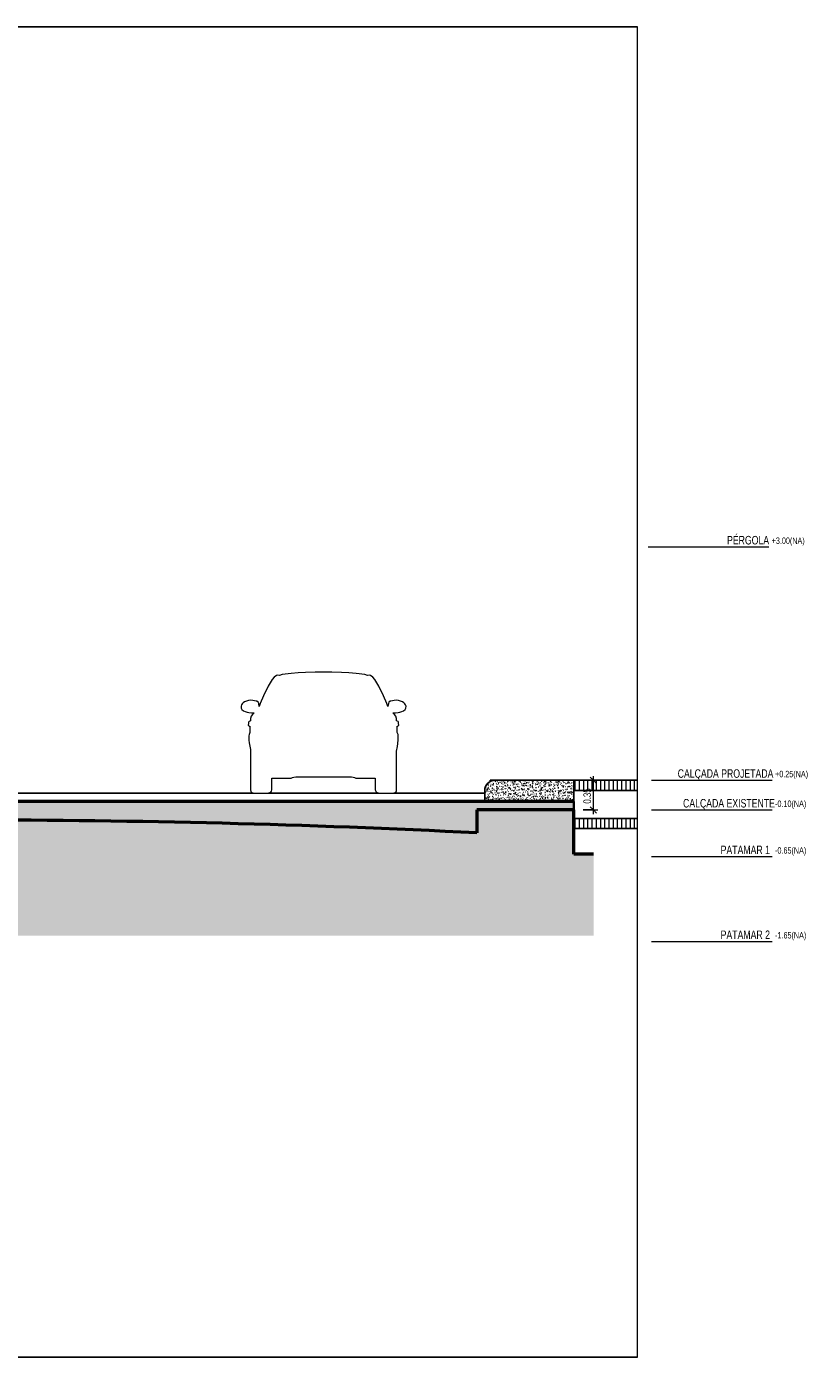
# Model space of a CAD drawing. Header units: millimetres. Extents: x -889843 to -836150, y 145549 to 161232.
# Tile 24 of 24: x -845420 to -836150, y 145549 to 161232. Entities that reach past the tile are written whole.
import ezdxf

# ---------------------------------------------------------------- set-up
doc = ezdxf.new("R2010")
doc.units = ezdxf.units.MM
doc.header["$XCLIPFRAME"] = 2
doc.linetypes.add('Tracejada', pattern=[6.35, 3.175, -3.175])
for name, color, linetype, lineweight in [('A-ANNO-DIMS', 211, 'Continuous', 5), ('A-ANNO-DIMS-50', 211, 'Continuous', 5), ('A-DETL', 90, 'Continuous', 5), ('A-DETL-GENF', 92, 'Continuous', 5), ('A-FLOR', 192, 'Continuous', 5), ('A-FLOR-LEVL', 51, 'Continuous', 5), ('A-FLOR-PATT', 8, 'Continuous', 25), ('G-ANNO-REFR', 1, 'Tracejada', 5)]:
    doc.layers.add(name, color=color, linetype=linetype, lineweight=lineweight)
doc.styles.add('Swis721 LtCn BT', font='swisscl.ttf', dxfattribs={"height": 100})
doc.styles.add('Swis721 LtCn BT_1', font='swisscl.ttf', dxfattribs={"height": 75})
doc.styles.add('Swis721 LtCn BT_2', font='swisscl.ttf', dxfattribs={"height": 90})
doc.dimstyles.new('Linear_wCenter_-_3mm_Arial', dxfattribs={"dimscale": 304.8, "dimtxt": 91.676869, "dimasz": 0.246063, "dimexe": 0.164042, "dimexo": 0.0625, "dimgap": 0, "dimtad": 1, "dimlfac": 0.001, "dimrnd": 0.01, "dimzin": 0, "dimdsep": 46, "dimtxsty": 'Swis721 LtCn BT_2', "dimblk1": 'OBLIQUE', "dimblk2": 'OBLIQUE', "dimsah": 1, "dimcen": 0.09, "dimdle": 0.164042, "dimazin": 0, "dimtfac": 1, "dimtdec": 4, "dimtix": 1, "dimtmove": 0, "dimatfit": 3, "dimfxl": 0.393701, "dimfxlon": 1, "dimtvp": 1, "dimtolj": 1, "dimtzin": 0, "dimarcsym": 2})
picture_1 = doc.add_image_def('image1.png', size_in_pixel=(1000, 904))
picture_2 = doc.add_image_def('image2.png', size_in_pixel=(1500, 1617))
picture_3 = doc.add_image_def('image3.png', size_in_pixel=(1556, 1639))
pattern_1 = [(90, (-853106.026, 150500), (-50, 3e-15), [])]

# ---------------------------------------------------------------- blocks, each defined once
blk = doc.blocks.new('_DET_ CARRO DE FRENTE - _DET_ CARRO DE FRENTE-3758187-TRECHO 1 - CORTE RAMPA')
at = {"layer": 'A-DETL-GENF'}
for p, q in [((-842502, 153566), (-842527, 153539)), ((-842477, 153584), (-842502, 153566)), ((-842460, 153588), (-842477, 153584)), ((-842439, 153586), (-842460, 153588)), ((-842408, 153595), (-842439, 153586)), ((-842305, 153610), (-842408, 153595)), ((-842221, 153616), (-842305, 153610)), ((-842133, 153620), (-842221, 153616)), ((-842022, 153623), (-842133, 153620)), ((-841922, 153623), (-842022, 153623)), ((-841822, 153623), (-841922, 153623)), ((-841711, 153620), (-841822, 153623)), ((-841623, 153616), (-841711, 153620)), ((-841539, 153610), (-841623, 153616)), ((-841435, 153595), (-841539, 153610)), ((-841405, 153586), (-841435, 153595)), ((-841383, 153588), (-841405, 153586)), ((-841367, 153584), (-841383, 153588)), ((-841342, 153566), (-841367, 153584)), ((-841317, 153539), (-841342, 153566)), ((-842573, 153458), (-842629, 153344)), ((-842527, 153539), (-842573, 153458)), ((-841271, 153458), (-841317, 153539)), ((-841214, 153344), (-841271, 153458)), ((-842889, 153239), (-842894, 153222)), ((-842880, 153252), (-842889, 153239)), ((-842868, 153263), (-842880, 153252)), ((-842851, 153274), (-842868, 153263)), ((-842830, 153284), (-842851, 153274)), ((-842805, 153291), (-842830, 153284)), ((-842778, 153293), (-842805, 153291)), ((-842754, 153292), (-842778, 153293)), ((-842715, 153284), (-842754, 153292)), ((-842706, 153281), (-842715, 153284)), ((-842692, 153270), (-842706, 153281)), ((-842685, 153256), (-842692, 153270)), ((-842679, 153218), (-842685, 153256)), ((-842667, 153253), (-842679, 153218)), ((-842629, 153344), (-842667, 153253)), ((-841177, 153253), (-841214, 153344)), ((-841165, 153218), (-841177, 153253)), ((-841158, 153256), (-841165, 153218)), ((-841152, 153270), (-841158, 153256)), ((-841138, 153281), (-841152, 153270)), ((-841128, 153284), (-841138, 153281)), ((-841090, 153292), (-841128, 153284)), ((-841066, 153293), (-841090, 153292)), ((-841039, 153291), (-841066, 153293)), ((-841014, 153284), (-841039, 153291)), ((-840992, 153274), (-841014, 153284)), ((-840975, 153263), (-840992, 153274)), ((-840963, 153252), (-840975, 153263)), ((-840955, 153239), (-840963, 153252)), ((-840950, 153222), (-840955, 153239)), ((-842894, 153222), (-842892, 153199)), ((-842892, 153199), (-842884, 153185)), ((-842884, 153185), (-842866, 153169)), ((-842866, 153169), (-842845, 153160)), ((-842845, 153160), (-842823, 153153)), ((-842823, 153153), (-842803, 153149)), ((-842803, 153149), (-842772, 153146)), ((-842782, 153077), (-842784, 153051)), ((-842773, 153107), (-842782, 153077)), ((-842760, 153124), (-842773, 153107)), ((-842772, 153146), (-842740, 153146)), ((-842740, 153146), (-842760, 153124)), ((-841084, 153124), (-841104, 153146)), ((-841104, 153146), (-841072, 153146)), ((-841071, 153107), (-841084, 153124)), ((-841072, 153146), (-841041, 153149)), ((-841062, 153077), (-841071, 153107)), ((-841060, 153051), (-841062, 153077)), ((-841041, 153149), (-841021, 153153)), ((-841021, 153153), (-840998, 153160)), ((-840998, 153160), (-840978, 153169)), ((-840978, 153169), (-840960, 153185)), ((-840960, 153185), (-840952, 153199)), ((-840952, 153199), (-840950, 153222)), ((-842806, 153020), (-842808, 153000)), ((-842808, 153000), (-842798, 152989)), ((-842799, 153042), (-842806, 153035)), ((-842806, 153035), (-842806, 153020)), ((-842784, 153051), (-842799, 153042)), ((-842790, 152912), (-842799, 152891)), ((-842798, 152989), (-842790, 152988)), ((-842790, 152988), (-842790, 152912)), ((-841044, 153042), (-841060, 153051)), ((-841054, 152912), (-841053, 152988)), ((-841044, 152891), (-841054, 152912)), ((-841053, 152988), (-841045, 152989)), ((-841045, 152989), (-841036, 153000)), ((-841037, 153035), (-841044, 153042)), ((-841037, 153020), (-841037, 153035)), ((-841036, 153000), (-841037, 153020)), ((-842799, 152891), (-842802, 152874)), ((-842802, 152874), (-842802, 152823)), ((-842802, 152823), (-842799, 152790)), ((-842799, 152790), (-842782, 152714)), ((-841049, 152749), (-841041, 152823)), ((-841041, 152874), (-841044, 152891)), ((-841041, 152823), (-841041, 152874)), ((-842782, 152714), (-842782, 152233)), ((-841062, 152692), (-841049, 152749)), ((-841062, 152233), (-841062, 152692)), ((-842530, 152236), (-842530, 152375)), ((-842530, 152375), (-842304, 152375)), ((-842304, 152375), (-842287, 152383)), ((-842287, 152383), (-842270, 152388)), ((-842270, 152388), (-842250, 152391)), ((-842250, 152391), (-842230, 152391)), ((-842230, 152391), (-841922, 152391)), ((-841922, 152391), (-841614, 152391)), ((-841614, 152391), (-841593, 152391)), ((-841593, 152391), (-841574, 152388)), ((-841574, 152388), (-841557, 152383)), ((-841557, 152383), (-841540, 152375)), ((-841540, 152375), (-841314, 152375)), ((-841314, 152375), (-841314, 152236)), ((-842782, 152233), (-842780, 152226)), ((-842780, 152226), (-842777, 152215)), ((-842777, 152215), (-842770, 152208)), ((-842770, 152208), (-842761, 152202)), ((-842761, 152202), (-842750, 152200)), ((-842750, 152200), (-842569, 152200)), ((-842569, 152200), (-842554, 152205)), ((-842554, 152205), (-842544, 152211)), ((-842544, 152211), (-842536, 152220)), ((-842536, 152220), (-842530, 152236)), ((-841314, 152236), (-841307, 152220)), ((-841307, 152220), (-841300, 152211)), ((-841300, 152211), (-841290, 152205)), ((-841290, 152205), (-841275, 152200)), ((-841275, 152200), (-841094, 152200)), ((-841094, 152200), (-841083, 152202)), ((-841083, 152202), (-841074, 152208)), ((-841074, 152208), (-841067, 152215)), ((-841067, 152215), (-841063, 152226)), ((-841063, 152226), (-841062, 152233))]:
    blk.add_line(p, q, dxfattribs=at)
blk = doc.blocks.new('DIMBLOCK27-TRECHO 1 - CORTE RAMPA')
at = {"layer": 'A-ANNO-DIMS-50'}
for p, q in [((-838861, 152350), (-838691, 152350)), ((-838741, 152350), (-838861, 152350)), ((-838741, 151950), (-838741, 152400)), ((-838861, 152000), (-838691, 152000)), ((-838741, 152000), (-838861, 152000))]:
    blk.add_line(p, q, dxfattribs=at)
at = {"layer": 'A-ANNO-DIMS-50', "lineweight": 15}
for p, q in [((-838741, 152350), (-838779, 152388)), ((-838741, 152350), (-838704, 152312)), ((-838741, 152000), (-838779, 152038)), ((-838741, 152000), (-838704, 151962))]:
    blk.add_line(p, q, dxfattribs=at)
at = {"layer": 'A-ANNO-DIMS-50', "color": 0, "insert": (-838860, 152075), "char_height": 90, "width": 239.23, "attachment_point": 1, "rotation": 90, "line_spacing_factor": 0.970126, "style": 'Swis721 LtCn BT_2'}
blk.add_mtext('0.35', dxfattribs=at)
blk = doc.blocks.new('_Oblique')
at = {"color": 0, "linetype": 'ByBlock', "lineweight": -2}
blk.add_line((-0.5, -0.5), (0.5, 0.5), dxfattribs=at)

msp = doc.modelspace()

# ---------------------------------------------------------------- hatches: boundary and pattern name
at = {"layer": 'A-DETL-GENF'}
h = msp.add_hatch(dxfattribs=at)
h.set_pattern_fill('FP4_21', style=0, pattern_type=2)
h.set_pattern_definition([(50, (-853106.026, 150500), (72.87376, -6.37607), [7.62, -83.82]), (355, (-853106.026, 150500), (-14.097, 76.42244), [6.096, -67.056]), (100.451, (-853099.95, 150499.47), (58.77696, 70.04687), [6.476, -71.236]), (46.184, (-853106.03, 150520.32), (108.4314, -16.81745), [11.43, -125.73]), (96.636, (-853096.99, 150518.92), (94.961, 98.9709), [9.714, -106.854]), (351.184, (-853106.03, 150520.32), (94.9623, 98.9702), [9.144, -100.584]), (21, (-853095.866, 150515.24), (60.64565, -40.90654), [7.62, -83.82]), (326, (-853095.866, 150515.24), (24.72083, 73.67493), [6.096, -67.056]), (71.451, (-853090.81, 150511.83), (85.3669, 32.76874), [6.476, -71.236]), (37.5, (-853106.026, 150500), (1.235525, 33.822432), [3.353, -62.89, 3.353, -64.719, -67.31]), (37.5, (-853106.026, 150500), (1.235525, 33.822432), [-134.315, 3.353, -63.957]), (7.5, (-853106.026, 150500), (26.72815, 40.07255), [3.353, -35.458, 3.353, -61.366, -25.654]), (7.5, (-853106.026, 150500), (26.72815, 40.07255), [-103.53, 3.353, -22.301]), (327.5, (-853128.683, 150500), (54.23632, -2.292117), [3.353, -22.047, 3.353, -75.895, -105.156]), (327.5, (-853128.683, 150500), (54.23632, -2.292117), [-104.648, 3.353, -101.803]), (317.5, (-853138.843, 150500), (59.25158, 10.17014), [3.353, -29.667, 3.353, -49.276, -74.676]), (317.5, (-853138.843, 150500), (59.25158, 10.17014), [-85.649, 3.353, -71.323])])
h.paths.add_polyline_path([(-839902.314, 152100), (-838972.314, 152100), (-838972.314, 152350), (-839902.314, 152350), (-839933.372, 152345.911), (-839962.314, 152333.923), (-839987.167, 152314.853), (-840006.237, 152290), (-840018.225, 152261.058), (-840022.314, 152230), (-840022.314, 152100), (-839958.153, 152100)], flags=0)
h = msp.add_hatch(dxfattribs=at)
h.set_pattern_fill('FP4_30', style=0, pattern_type=2)
h.set_pattern_definition([(0, (-853080.63, 150500), (127, 127), [38.1, -88.9]), (0, (-853004.43, 150512.7), (127, 127), [31.75, -95.25]), (0, (-853010.78, 150519.05), (127, 127), [25.4, -101.6]), (0, (-853048.88, 150550.8), (127, 127), [19.05, -19.05, 25.4, -63.5]), (0, (-853048.88, 150557.15), (127, 127), [25.4, -6.35, 31.75, -63.5]), (0, (-853106.03, 150582.55), (127, 127), [31.75, -95.25]), (0, (-852985.38, 150588.9), (127, 127), [31.75, -95.25]), (90, (-853106.03, 150525.4), (-127, 127), [19.05, -107.95]), (90, (-853086.98, 150620.65), (-127, 127), [12.7, -114.3]), (90, (-853080.63, 150500), (-127, 127), [19.05, -107.95]), (90, (-853067.93, 150614.3), (-127, 127), [6.35, -120.65]), (90, (-853061.58, 150563.5), (-127, 127), [19.05, -107.95]), (90, (-853048.88, 150519.05), (-127, 127), [31.75, -95.25]), (90, (-853036.18, 150607.95), (-127, 127), [19.05, -107.95]), (90, (-853023.48, 150557.15), (-127, 127), [25.4, -101.6]), (90, (-853017.13, 150557.15), (-127, 127), [25.4, -101.6]), (90, (-853004.43, 150500), (-127, 127), [12.7, -114.3]), (90, (-852985.38, 150519.05), (-127, 127), [31.75, -95.25]), (45, (-853093.33, 150512.7), (0, 127.0006), [53.882, -125.724]), (45, (-853080.63, 150519.05), (0, 127.0006), [26.941, -152.664]), (45, (-853023.48, 150588.9), (0, 127.0006), [35.921, -143.684]), (45, (-853023.48, 150595.25), (0, 127.0006), [26.941, -152.664]), (135, (-853067.93, 150582.55), (-127.0006, 1e-14), [8.98, -170.625]), (135, (-853093.33, 150512.7), (-127.0006, 1e-14), [17.96, -161.645]), (135, (-853055.23, 150550.8), (-127.0006, 1e-14), [17.96, -161.645]), (135, (-853023.48, 150582.55), (-127.0006, 1e-14), [17.96, -161.645]), (135, (-852985.38, 150607.95), (-127.0006, 1e-14), [26.941, -152.664]), (135, (-852985.38, 150601.6), (-127.0006, 1e-14), [17.96, -161.645]), (135, (-852991.73, 150614.3), (-127.0006, 1e-14), [17.96, -161.645]), (135, (-853029.83, 150500), (-127.0006, 1e-14), [26.941, -152.664]), (26.565, (-852991.726, 150576.2), (126.99972, -0.00011), [14.199, -269.782]), (26.565, (-853023.476, 150544.45), (126.99972, -0.00011), [14.199, -269.782]), (26.565, (-853067.926, 150582.55), (126.99972, -0.00011), [28.397, -255.583]), (26.565, (-853061.576, 150614.3), (126.99972, -0.00011), [28.397, -255.583]), (26.565, (-853061.576, 150582.55), (126.99972, -0.00011), [28.397, -255.583]), (26.565, (-852985.376, 150607.95), (126.99972, -0.00011), [28.397, -255.583]), (26.565, (-853106.026, 150544.45), (126.99972, -0.00011), [42.597, -241.384]), (26.565, (-853106.026, 150550.8), (126.99972, -0.00011), [42.597, -241.384]), (26.565, (-853106.026, 150601.6), (126.99972, -0.00011), [42.597, -241.384]), (63.435, (-853042.526, 150595.25), (-0.00011, 126.99972), [14.199, -269.782]), (63.435, (-852985.376, 150588.9), (-0.00011, 126.99972), [14.199, -170.392, 28.397, -70.993]), (63.435, (-852998.076, 150576.2), (-0.00011, 126.99972), [28.397, -255.583]), (63.435, (-853074.276, 150588.9), (-0.00011, 126.99972), [28.397, -255.583]), (63.435, (-853080.626, 150588.9), (-0.00011, 126.99972), [28.397, -255.583]), (63.435, (-853036.176, 150601.6), (-0.00011, 126.99972), [42.597, -241.384]), (116.565, (-853067.926, 150569.85), (0.00011, 126.99972), [14.199, -269.782]), (116.565, (-852985.376, 150557.15), (0.00011, 126.99972), [14.199, -269.782]), (116.565, (-853010.776, 150519.05), (0.00011, 126.99972), [28.397, -255.583]), (116.565, (-853017.126, 150525.4), (0.00011, 126.99972), [28.397, -255.583]), (116.565, (-853004.426, 150614.3), (0.00011, 126.99972), [28.397, -255.583]), (116.565, (-853106.026, 150550.8), (0.00011, 126.99972), [28.397, -255.583]), (116.565, (-853042.526, 150500), (0.00011, 126.99972), [42.597, -241.384]), (153.435, (-852998.076, 150576.2), (-126.99972, -0.00011), [28.397, -255.583]), (153.435, (-852991.726, 150569.85), (-126.99972, -0.00011), [28.397, -255.583]), (153.435, (-853086.976, 150506.35), (-126.99972, -0.00011), [14.199, -269.782]), (153.435, (-853048.876, 150557.15), (-126.99972, -0.00011), [14.199, -269.782]), (153.435, (-853023.476, 150595.25), (-126.99972, -0.00011), [14.199, -269.782])])
h.paths.add_polyline_path([(-852115.222, 151730), (-850915.946, 151784.162), (-849716.188, 151826.293), (-848516.067, 151856.39), (-847315.705, 151874.449), (-846115.222, 151880.469), (-844914.739, 151874.449), (-843714.377, 151856.39), (-842514.256, 151826.293), (-841314.498, 151784.162), (-840115.222, 151730), (-840115.222, 152000), (-838972.314, 152000), (-838972.314, 152100), (-847958.153, 152100), (-847958.153, 152230), (-847963.667, 152230), (-847963.667, 152250), (-848082.358, 152249.926), (-848115.642, 152200), (-849795.691, 152200.071), (-849828.976, 152250), (-850082.346, 152249.926), (-850115.629, 152200), (-851795.677, 152200.071), (-851828.963, 152250), (-852082.358, 152249.926), (-852115.642, 152200), (-853795.689, 152200.071), (-853830.637, 152252.494), (-853830.637, 152000), (-852115.222, 152000), (-852115.222, 151742.971)], flags=0)
h.paths.add_polyline_path([(-851952.932, 151749.776), (-851991.755, 151754.887), (-852027.932, 151769.872), (-852058.998, 151793.71), (-852082.836, 151824.776), (-852097.821, 151860.953), (-852102.932, 151899.776), (-852097.821, 151938.599), (-852082.836, 151974.776), (-852058.998, 152005.842), (-852027.932, 152029.68), (-851991.755, 152044.665), (-851952.932, 152049.776), (-851914.109, 152044.665), (-851877.932, 152029.68), (-851846.866, 152005.842), (-851823.029, 151974.776), (-851808.043, 151938.599), (-851802.932, 151899.776), (-851808.043, 151860.953), (-851823.029, 151824.776), (-851846.866, 151793.71), (-851877.932, 151769.872), (-851914.109, 151754.887), (-851938.991, 151751.611)], flags=0)
h = msp.add_hatch(dxfattribs=at)
h.set_pattern_fill('FP4_31', color=252, style=0, pattern_type=2)
h.set_pattern_definition([(315, (-853106.03, 150500), (224.5064, 0), [158.75, -158.75]), (315, (-853063.93, 150542.1), (224.5064, 0), [158.75, -158.75]), (315, (-853021.82, 150584.2), (224.5064, 0), [158.75, -158.75]), (45, (-852993.76, 150584.2), (0, 224.5064), [158.75, -158.75]), (45, (-852951.66, 150542.1), (0, 224.5064), [158.75, -158.75]), (45, (-852909.56, 150500), (0, 224.5064), [158.75, -158.75])])
h.paths.add_polyline_path([(-866061.21, 145552.178), (-863831.723, 145552.178), (-863831.723, 146450), (-862232.946, 146450), (-852759.258, 150517.654), (-838739.951, 150517.654), (-838739.951, 151480), (-838972.314, 151480), (-838972.314, 152000), (-840115.222, 152000), (-840115.222, 151730), (-841314.498, 151784.162), (-842514.256, 151826.293), (-843714.377, 151856.39), (-844914.739, 151874.449), (-846115.222, 151880.469), (-847315.705, 151874.449), (-848516.067, 151856.39), (-849716.188, 151826.293), (-850915.946, 151784.162), (-852115.222, 151730), (-852115.642, 152000), (-853830.637, 152000), (-853830.523, 151824.776), (-853562.255, 151298.27), (-853562.255, 151085), (-854362.255, 151085), (-854362.255, 151272.294), (-854079.721, 151826.799), (-854079.721, 151854.244), (-854981.912, 151854.19), (-855960.627, 151266.119), (-855960.627, 151180), (-856103.952, 151180), (-856426.106, 150986.431), (-857071.706, 150709.234), (-858193.443, 150162.126), (-859919.759, 149364.092), (-860362.176, 149087.639), (-861880.704, 148347.003), (-862020.625, 148347.003), (-862020.625, 148303.216), (-861826.802, 147922.817), (-861826.802, 147778.715), (-862367.342, 147778.715), (-862367.342, 147905.266), (-862170.625, 148291.345), (-862170.625, 148350), (-863710.614, 148350), (-863710.614, 147990), (-863960.614, 147990), (-863960.614, 148350), (-866061.21, 148350), (-866061.21, 146752.523)], flags=0)
at = {"layer": 'A-FLOR-PATT', "lineweight": 5}
h = msp.add_hatch(dxfattribs=at)
h.set_pattern_fill('FP4_22', color=256, style=0, pattern_type=2)
h.set_pattern_definition(pattern_1)
h.paths.add_polyline_path([(-838972.314, 152230), (-838228.501, 152230), (-838228.501, 152350), (-838972.314, 152350)], flags=0)
h.paths.add_polyline_path([(-839958.153, 152335.647), (-839933.372, 152345.911), (-839902.314, 152350), (-839958.153, 152350), (-839958.153, 152345.911)], flags=0)
h = msp.add_hatch(dxfattribs=at)
h.set_pattern_fill('FP4_22', color=256, style=0, pattern_type=2)
h.set_pattern_definition(pattern_1)
h.paths.add_polyline_path([(-838228.501, 151780), (-838228.501, 151900), (-838972.314, 151900), (-838972.314, 151780), (-838739.951, 151780)], flags=0)

# ---------------------------------------------------------------- linework, layer by layer
at = {"layer": 'A-DETL', "lineweight": 25}
for p, q in [((-839902.314, 152350), (-838972.314, 152350)), ((-838972.314, 152350), (-838972.314, 152100)), ((-840022.314, 152100), (-840022.314, 152230))]:
    msp.add_line(p, q, dxfattribs=at)
at = {"layer": 'A-DETL', "lineweight": 50}
for p, q in [((-838972.314, 152100), (-847835.599, 152100)), ((-838972.314, 152000), (-840115.222, 152000)), ((-840115.222, 152000), (-840115.222, 151730)), ((-838972.314, 151480), (-838972.314, 152000)), ((-838739.951, 151480), (-838972.314, 151480))]:
    msp.add_line(p, q, dxfattribs=at)
at = {"layer": 'A-DETL', "lineweight": 35}
msp.add_line((-838972.314, 152000), (-838972.314, 152100), dxfattribs=at)
at = {"layer": 'A-DETL', "lineweight": 25}
msp.add_arc((-839902.314, 152230), 120, 90, 180, dxfattribs=at)
at = {"layer": 'A-DETL', "lineweight": 50}
msp.add_arc((-846115.222, 32179.569), 119700.9, 87.12684871, 92.87315129, dxfattribs=at)
at = {"layer": 'A-FLOR', "lineweight": 25}
for p, q in [((-839902.314, 152350), (-839958.153, 152350)), ((-839958.153, 152350), (-839958.153, 152335.647)), ((-838228.501, 152350), (-838972.314, 152350)), ((-842749.854, 152200), (-845858.153, 152200)), ((-841275.061, 152200), (-842568.554, 152200)), ((-840022.314, 152200), (-841093.761, 152200)), ((-838972.314, 152230), (-838228.501, 152230)), ((-838228.501, 151900), (-838972.314, 151900)), ((-838972.314, 151780), (-838228.501, 151780))]:
    msp.add_line(p, q, dxfattribs=at)
at = {"layer": 'A-FLOR-LEVL'}
for p, q in [((-838095.967, 155100), (-836673.794, 155100)), ((-838055.827, 152350), (-836633.654, 152350)), ((-838055.827, 152000), (-836633.654, 152000)), ((-838055.827, 151450), (-836633.654, 151450)), ((-838055.827, 150450), (-836633.654, 150450))]:
    msp.add_line(p, q, dxfattribs=at)

# ---------------------------------------------------------------- block references
at = {"layer": 'A-DETL-GENF'}
msp.add_blockref('_DET_ CARRO DE FRENTE - _DET_ CARRO DE FRENTE-3758187-TRECHO 1 - CORTE RAMPA', (0, 0), dxfattribs=at)

# ---------------------------------------------------------------- texts
at = {"layer": 'A-FLOR-LEVL', "attachment_point": 1}
for s, insert, char_height, width, style in [('PÉRGOLA', (-837167.283, 155229.53), 100, 557.17281, 'Swis721 LtCn BT'), ('+3.00(NA)', (-836641.605, 155210.949), 75, 489.02937, 'Swis721 LtCn BT_1'), ('CALÇADA PROJETADA', (-837748.643, 152479.53), 100, 1310.75906, 'Swis721 LtCn BT'), ('+0.25(NA)', (-836601.465, 152460.949), 75, 489.02937, 'Swis721 LtCn BT_1'), ('CALÇADA EXISTENTE', (-837685.643, 152129.53), 100, 1234.59875, 'Swis721 LtCn BT'), ('-0.10(NA)', (-836601.465, 152110.949), 75, 432.91125, 'Swis721 LtCn BT_1'), ('PATAMAR 1', (-837242.643, 151579.53), 100, 697.46812, 'Swis721 LtCn BT'), ('-0.65(NA)', (-836601.465, 151560.949), 75, 432.91125, 'Swis721 LtCn BT_1'), ('PATAMAR 2', (-837242.643, 150579.53), 100, 697.46812, 'Swis721 LtCn BT'), ('-1.65(NA)', (-836601.465, 150560.949), 75, 432.91125, 'Swis721 LtCn BT_1')]:
    msp.add_mtext(s, dxfattribs=dict(at, insert=insert, char_height=char_height, width=width, style=style))

# ---------------------------------------------------------------- dimensions: what is measured, and where the dimension line sits
at = {"layer": 'A-ANNO-DIMS'}
dim = msp.add_linear_dim(base=(-838741.281, 152350), p1=(-838861.281, 152000), p2=(-838861.281, 152350), angle=90, dimstyle='Linear_wCenter_-_3mm_Arial', override={"dimpost": '<>', "dimfxl": 350}, dxfattribs=at)
dim.commit()
dim.dimension.update_dxf_attribs({"geometry": 'DIMBLOCK27-TRECHO 1 - CORTE RAMPA', "text_midpoint": (-838787.431, 152175)})

# ---------------------------------------------------------------- pictures from other files: only their frames are drawn
at = {"layer": 'G-ANNO-REFR'}
image = msp.add_image(picture_2, insert=(-861347.419, 148914.673), size_in_units=(3710.145, 4000), dxfattribs=at)
image.set_boundary_path([(-11521.0028, 2975.9483), (-11521.0028, -3362.7608), (9346.5689, -3362.7608), (9346.5689, 2975.9483), (-11521.0028, 2975.9483)])
image.dxf.flags = 15
image = msp.add_image(picture_3, insert=(-853714.834, 151175.537), size_in_units=(6644.068, 7000), dxfattribs=at)
image.set_boundary_path([(-8461.1855, 2955.4723), (-8461.1855, -715.9277), (3626.60897, -715.9277), (3626.60897, 2955.4723), (-8461.1855, 2955.4723)])
image.dxf.flags = 15
image = msp.add_image(picture_1, insert=(-860957.181, 150619.198), size_in_units=(8716.252, 7883.73), dxfattribs=at)
image.set_boundary_path([(-3314.11142, 1484.92112), (-3314.11142, -313.06966), (2607.52495, -313.06966), (2607.52495, 1484.92112), (-3314.11142, 1484.92112)])
image.dxf.flags = 15

doc.saveas('drawing.dxf')
